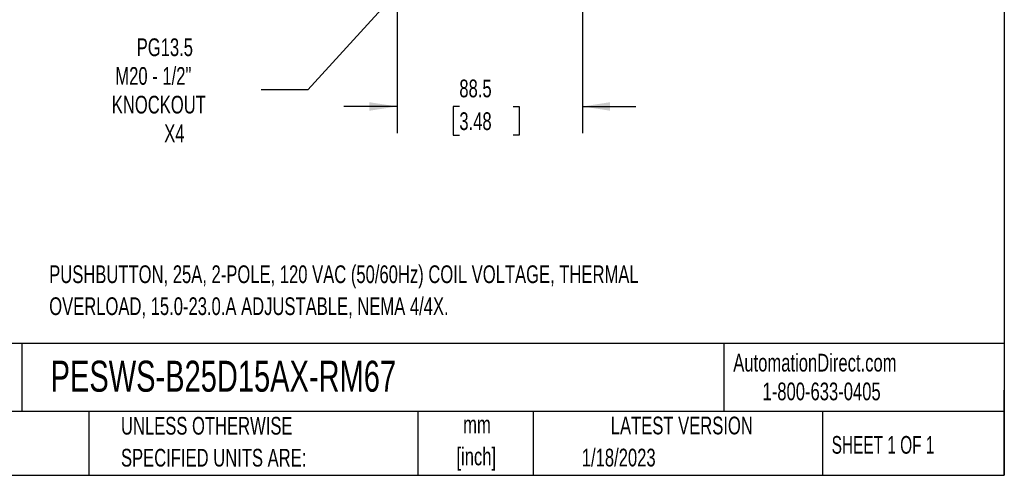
# Model space of a CAD drawing. Header units: millimetres. Extents: x 25 to 1092, y 25 to 838.
# Tile 13 of 46: x 622 to 1092, y 25 to 243. Entities that reach past the tile are written whole.
import ezdxf

# ---------------------------------------------------------------- set-up
doc = ezdxf.new("R2010")
doc.units = ezdxf.units.MM
doc.header["$LTSCALE"] = 4
doc.layers.add('DIMENSIONS', color=140, linetype='Continuous', lineweight=25)
doc.layers.add('TEXT', color=140, linetype='Continuous', lineweight=25)
doc.styles.add('SLDTEXTSTYLE0', font='TXT', dxfattribs={"width": 0.7})
doc.styles.add('SLDTEXTSTYLE1', font='TXT', dxfattribs={"width": 0.65})
doc.dimstyles.new('SLDDIMSTYLE3', dxfattribs={"dimtxt": 8.632031, "dimasz": 13.208, "dimexe": 0, "dimexo": 0.0625, "dimgap": 2.158008, "dimtad": 0, "dimtih": 1, "dimtoh": 1, "dimrnd": 1e-09, "dimzin": 12, "dimdsep": 46, "dimtxsty": 'SLDTEXTSTYLE0', "dimsah": 1, "dimcen": 0.09, "dimadec": 0, "dimazin": 3, "dimtfac": 1, "dimtmove": 0, "dimatfit": 0, "dimfxl": 0, "dimfrac": 2, "dimtolj": 1, "dimtzin": 12, "dimarcsym": 0})
doc.dimstyles.new('SLDDIMSTYLE6', dxfattribs={"dimtxt": 8.632031, "dimasz": 13.208, "dimexe": 0, "dimexo": 0.0625, "dimgap": 2.158008, "dimtad": 0, "dimtih": 1, "dimtoh": 1, "dimrnd": 1e-09, "dimzin": 12, "dimdsep": 46, "dimtxsty": 'SLDTEXTSTYLE0', "dimsah": 1, "dimcen": 0, "dimadec": 0, "dimazin": 3, "dimtfac": 1, "dimtofl": 0, "dimtmove": 0, "dimatfit": 3, "dimfxl": 0, "dimfrac": 2, "dimtolj": 1, "dimtzin": 12, "dimarcsym": 0})

# ---------------------------------------------------------------- blocks, each defined once
blk = doc.blocks.new('SW_NOTE_0')
at = {"layer": 'TEXT', "color": 0, "char_height": 8.4667, "attachment_point": 1, "style": 'SLDTEXTSTYLE0'}
for s, insert in [('PUSHBUTTON, 25A, 2-POLE, 120 VAC (50/60Hz) COIL VOLTAGE, THERMAL', (0, 10.91)), ('OVERLOAD, 15.0-23.0.A ADJUSTABLE, NEMA 4/4X.', (0, -4.37))]:
    blk.add_mtext(s, dxfattribs=dict(at, insert=insert))
blk = doc.blocks.new('SW_NOTE_0_1')
at = {"layer": 'TEXT', "color": 0, "char_height": 8.467, "attachment_point": 2, "style": 'SLDTEXTSTYLE0'}
for s, insert in [('mm', (11.38, 10.91)), ('[inch]', (11.04, -4.37))]:
    blk.add_mtext(s, dxfattribs=dict(at, insert=insert))
blk = doc.blocks.new('SW_NOTE_0_2')
at = {"layer": 'TEXT', "color": 0, "char_height": 8.4667, "attachment_point": 1, "style": 'SLDTEXTSTYLE0'}
for s, insert in [('UNLESS OTHERWISE', (0, 10.91)), ('SPECIFIED UNITS ARE:', (0, -4.37))]:
    blk.add_mtext(s, dxfattribs=dict(at, insert=insert))
blk = doc.blocks.new('_D_7')
at = {"layer": 'DIMENSIONS'}
for p, q in [((802.29, 257.27), (802.29, 189.05)), ((890.79, 257.27), (890.79, 189.05)), ((802.29, 201.75), (776.89, 201.75)), ((831.99, 201.75), (829.09, 201.75)), ((829.09, 201.75), (829.09, 188.03)), ((857.64, 201.75), (860.54, 201.75)), ((860.54, 201.75), (860.54, 188.03)), ((890.79, 201.75), (916.19, 201.75)), ((829.09, 188.03), (831.99, 188.03)), ((860.54, 188.03), (857.64, 188.03))]:
    blk.add_line(p, q, dxfattribs=at)
for points in [[(802.29, 201.75), (789.08, 203.78), (789.08, 199.72)], [(890.79, 201.75), (903.99, 199.72), (903.99, 203.78)]]:
    blk.add_solid(points, dxfattribs=at)
at = {"layer": 'DIMENSIONS', "char_height": 8.467, "attachment_point": 1, "style": 'SLDTEXTSTYLE0'}
for s, insert in [('88.5', (831.99, 214.6)), ('3.48', (831.99, 198.95))]:
    blk.add_mtext(s, dxfattribs=dict(at, insert=insert))
blk = doc.blocks.new('_D_10')
at = {"layer": 'DIMENSIONS'}
for p, q in [((813.61, 268.86), (759.61, 209.66)), ((759.61, 209.66), (737.38, 209.66))]:
    blk.add_line(p, q, dxfattribs=at)
blk.add_solid([(813.61, 268.86), (803.21, 260.47), (806.21, 257.73)], dxfattribs=at)
at = {"layer": 'DIMENSIONS', "char_height": 8.467, "attachment_point": 1, "style": 'SLDTEXTSTYLE0'}
for s, insert in [('PG13.5', (677.93, 234.29)), ('M20 - 1/2"', (667.73, 220.57)), ('KNOCKOUT', (666.04, 206.86)), ('X4', (691.08, 193.14))]:
    blk.add_mtext(s, dxfattribs=dict(at, insert=insert))

msp = doc.modelspace()

# ---------------------------------------------------------------- linework, layer by layer
at = {"layer": 'TEXT'}
for p, q in [((1092.2, 838.2), (1092.2, 25.4)), ((1092.2, 88.504), (25.4, 88.504)), ((623.036, 88.504), (623.036, 55.88)), ((958.302, 88.504), (958.302, 55.88)), ((1092.2, 25.4), (1092.2, 66.04)), ((1092.2, 55.88), (25.4, 55.88)), ((655.121, 55.88), (655.121, 25.4)), ((812.097, 55.88), (812.097, 25.4)), ((867.248, 55.88), (867.248, 25.4)), ((1005.395, 55.88), (1005.395, 25.4)), ((25.4, 25.4), (1092.2, 25.4))]:
    msp.add_line(p, q, dxfattribs=at)

# ---------------------------------------------------------------- block references
for name, p in [('SW_NOTE_0', (636.159, 114.864)), ('SW_NOTE_0_2', (670.432, 42.426)), ('SW_NOTE_0_1', (829.018, 43.025))]:
    msp.add_blockref(name, p, dxfattribs=at)

# ---------------------------------------------------------------- texts
for s, insert, char_height, attachment_point, style in [('PESWS-B25D15AX-RM67', (636.831, 80.202), 14.81667, 1, 'SLDTEXTSTYLE0'), ('AutomationDirect.com', (962.78, 83.506), 8.46667, 1, 'SLDTEXTSTYLE0'), ('1-800-633-0405', (976.766, 69.748), 8.46667, 1, 'SLDTEXTSTYLE0'), ('LATEST VERSION', (938.209, 53.456), 8.46667, 2, 'SLDTEXTSTYLE0'), ('SHEET 1 OF 1', (1009.765, 44.206), 8.46667, 1, 'SLDTEXTSTYLE1'), ('1/18/2023', (890.451, 38.126), 8.4667, 1, 'SLDTEXTSTYLE0')]:
    msp.add_mtext(s, dxfattribs=dict(at, insert=insert, char_height=char_height, attachment_point=attachment_point, style=style))

# ---------------------------------------------------------------- dimensions: what is measured, and where the dimension line sits
at = {"layer": 'DIMENSIONS'}
dim = msp.add_diameter_dim_2p(p1=(828.461, 285.133), p2=(813.61, 268.855), text='PG13.5\\PM20 - 1/2"\\PKNOCKOUT\\PX4', dimstyle='SLDDIMSTYLE6', override={"dimpost": '<>'}, dxfattribs=at)
dim.commit()
dim.dimension.update_dxf_attribs({"geometry": '_D_10', "text_midpoint": (698.536, 209.661), "dimtype": 163})
dim = msp.add_linear_dim(base=(890.786, 201.752), p1=(802.286, 262.354), p2=(890.786, 262.354), dimstyle='SLDDIMSTYLE3', dxfattribs=at)
dim.commit()
dim.dimension.update_dxf_attribs({"geometry": '_D_7', "text_midpoint": (844.811, 201.752), "dimtype": 160})

doc.saveas('drawing.dxf')
